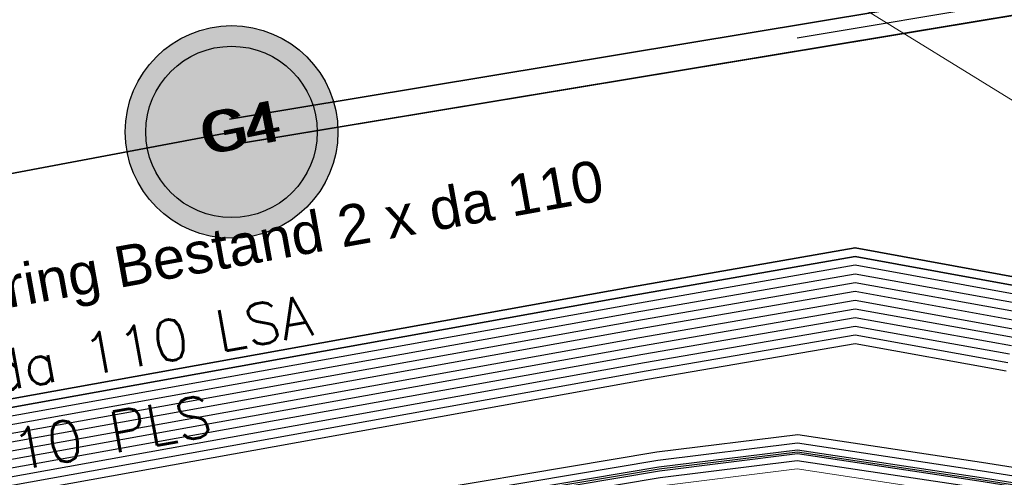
# Model space of a CAD drawing. Header units: metres. Extents: x -502 to 161, y -108 to 174.
# Tile 209 of 256: x -184.01 to -178.27, y -30.77 to -28.1. Entities that reach past the tile are written whole.
import ezdxf

# ---------------------------------------------------------------- set-up
doc = ezdxf.new("R2010")
doc.units = ezdxf.units.M
doc.header["$LTSCALE"] = 0.1
doc.linetypes.add('123', pattern=[25.001, 12.501, -12.5])
doc.linetypes.add('237', pattern=[93, 75, -18])
for name, color, linetype in [('BRI31-005.05-5p02-Koordinierung Lageplan 4. BA ZOB West 2022-06-15', 7, 'Continuous'), ('BRI31-005.06-5f07-Koordinierung Lageplan 4. BA ZOB Fernbusbahnh', 7, 'Continuous'), ('BRI31-005.07-5f08-Koordinierung Lageplan 4. BA Radstation - Seeterrasse 2023-05-31', 7, 'Continuous'), ('BRI32-005.02-5f05-Koordinierung Schemaplan 4 BA ZOB Teilbereich', 7, 'Continuous'), ('BRI32-005.03-5f06-Koordinierung Schemaplan 4 BA ZOB Teilbereich 2 Ost - Bahnhofsallee 2023-01-21', 7, 'Continuous')]:
    doc.layers.add(name, color=color, linetype=linetype)
doc.styles.add('Arial', font='arial.ttf')
doc.styles.add('Txt', font='txt_____.ttf')

msp = doc.modelspace()

# ---------------------------------------------------------------- hatches: boundary and pattern name
at = {"layer": 'BRI31-005.06-5f07-Koordinierung Lageplan 4. BA ZOB Fernbusbahnh', "linetype": 'Continuous', "lineweight": 0, "true_color": 0x0099cc, "transparency": 33554687}
h = msp.add_hatch(color=142, dxfattribs=at)
edge = h.paths.add_edge_path()
edge.add_arc((-182.7714, -28.7575), 0.62, 0, 90)
edge.add_arc((-182.7714, -28.7575), 0.62, 90, 180)
edge.add_arc((-182.7714, -28.7575), 0.62, 180, 270)
edge.add_arc((-182.7714, -28.7575), 0.62, 270, 360)

# ---------------------------------------------------------------- linework, layer by layer
at = {"layer": 'BRI31-005.05-5p02-Koordinierung Lageplan 4. BA ZOB West 2022-06-15', "color": 1, "linetype": '123', "lineweight": 25, "true_color": 0xff0000, "transparency": 33554687}
msp.add_line((-163.4422, -25.5483), (-179.509, -28.2159), dxfattribs=at)
at = {"layer": 'BRI31-005.05-5p02-Koordinierung Lageplan 4. BA ZOB West 2022-06-15', "color": 1, "linetype": 'Continuous', "lineweight": 18, "true_color": 0xff0000, "transparency": 33554687}
msp.add_line((-177.5227, -29.0044), (-180.6477, -27.0716), dxfattribs=at)
at = {"layer": 'BRI31-005.05-5p02-Koordinierung Lageplan 4. BA ZOB West 2022-06-15', "color": 1, "linetype": 'Continuous', "lineweight": 25, "true_color": 0xff0000, "transparency": 33554687, "flags": 128}
msp.add_lwpolyline([(-225.3387, -11.2374), (-229.5957, -18.1714), (-229.0257, -20.8074), (-227.7997, -27.4074), (-227.6647, -27.9944), (-227.4477, -30.3544), (-224.2937, -35.5024), (-224.0217, -35.9484), (-223.2007, -36.4664), (-222.9157, -36.6434), (-217.6127, -39.5814), (-217.2307, -39.7354), (-214.0777, -39.1054), (-207.9547, -37.3244), (-207.4387, -36.8834), (-205.7427, -35.6354), (-202.5457, -34.9364), (-199.0767, -34.0634), (-192.6107, -32.7734), (-185.6937, -31.6434), (-180.2767, -30.7334), (-179.4717, -30.6334), (-178.4147, -30.7934), (-174.3807, -31.4324)], dxfattribs=at)
at = {"layer": 'BRI31-005.05-5p02-Koordinierung Lageplan 4. BA ZOB West 2022-06-15', "color": 250, "linetype": 'Continuous', "lineweight": 25, "true_color": 0x333333, "transparency": 33554687, "flags": 128}
for points in [[(-225.3307, -11.2434), (-229.5857, -18.1734), (-229.0157, -20.8054), (-227.7897, -27.4054), (-227.6547, -27.9934), (-227.4387, -30.3514), (-224.2857, -35.4974), (-224.0137, -35.9414), (-223.1947, -36.4574), (-222.9107, -36.6354), (-217.6077, -39.5724), (-217.2297, -39.7244), (-214.0807, -39.0964), (-207.9597, -37.3154), (-207.4447, -36.8754), (-205.7467, -35.6254), (-202.5487, -34.9274), (-199.0787, -34.0534), (-192.6127, -32.7634), (-185.6947, -31.6334), (-180.2787, -30.7234), (-179.4717, -30.6234), (-178.4137, -30.7834), (-174.3787, -31.4224)], [(-225.2907, -11.2734), (-229.5327, -18.1824), (-228.9667, -20.7954), (-227.7407, -27.3964), (-227.6047, -27.9884), (-227.3897, -30.3354), (-224.2587, -35.4464), (-223.9867, -35.8994), (-223.1627, -36.4184), (-222.8857, -36.5924), (-217.5837, -39.5284), (-217.0567, -39.7414), (-214.0687, -39.1454), (-207.9377, -37.3614), (-207.4157, -36.9154), (-205.7257, -35.6724), (-202.5377, -34.9764), (-199.0687, -34.1024), (-192.6037, -32.8124), (-185.6867, -31.6824), (-180.2717, -30.7724), (-179.4727, -30.6734), (-178.4207, -30.8324), (-177.8307, -31.0624)], [(-174.3647, -31.3244), (-178.3997, -30.6854), (-179.4697, -30.5234), (-180.2927, -30.6254), (-185.7107, -31.5354), (-192.6307, -32.6654), (-199.0987, -33.9554), (-202.5707, -34.8294), (-205.7887, -35.5314), (-207.5047, -36.7934), (-208.0037, -37.2234), (-214.1047, -38.9984), (-217.2137, -39.6184), (-217.5597, -39.4844), (-222.8607, -36.5494), (-223.1417, -36.3724), (-223.9597, -35.8574), (-224.2067, -35.4344), (-227.3407, -30.3194), (-227.5547, -27.9834), (-227.6917, -27.3874), (-228.9177, -20.7854), (-229.4797, -18.1914), (-225.2507, -11.3034)], [(-174.3717, -31.3734), (-178.4067, -30.7344), (-179.4707, -30.5734), (-180.2857, -30.6744), (-185.7027, -31.5844), (-192.6217, -32.7144), (-199.0887, -34.0044), (-202.5597, -34.8784), (-205.7677, -35.5784), (-207.4747, -36.8344), (-207.9817, -37.2694), (-214.0927, -39.0474), (-217.0437, -39.6364), (-217.5357, -39.4404), (-222.8357, -36.5064), (-223.1087, -36.3344), (-223.9327, -35.8154), (-224.1667, -35.4034), (-227.2917, -30.3034), (-227.5047, -27.9804), (-227.6427, -27.3784), (-228.8687, -20.7754), (-229.4267, -18.2004), (-225.2107, -11.3334)], [(-178.2347, -30.0544), (-179.1357, -29.8924), (-180.3637, -30.1044), (-186.0237, -31.1244), (-193.0907, -32.3544), (-199.2367, -33.3944), (-200.6857, -33.7654), (-202.8467, -34.2434), (-206.2057, -35.0734), (-208.3897, -36.7434), (-214.3777, -38.5134), (-216.5857, -38.7694), (-217.3127, -38.8554), (-222.6167, -36.1834), (-223.7887, -35.3634), (-226.8857, -30.1354), (-227.0657, -27.9414), (-227.1787, -27.2534), (-228.4947, -20.5034), (-229.0277, -18.0634), (-224.7607, -11.6114)], [(-178.2447, -30.1034), (-179.1357, -29.9434), (-180.3547, -30.1534), (-186.0147, -31.1734), (-193.0827, -32.4034), (-199.2267, -33.4434), (-200.6627, -33.8124), (-202.8357, -34.2924), (-206.1837, -35.1194), (-208.3667, -36.7884), (-214.3677, -38.5624), (-216.5857, -38.8194), (-217.1447, -38.8844), (-222.5907, -36.1404), (-223.7507, -35.3284), (-226.8367, -30.1194), (-227.0157, -27.9374), (-227.1297, -27.2434), (-228.4457, -20.4934), (-228.9747, -18.0734), (-224.7217, -11.6424)], [(-178.2547, -30.1524), (-179.1357, -29.9944), (-180.3457, -30.2024), (-186.0057, -31.2224), (-193.0747, -32.4524), (-199.2167, -33.4924), (-200.6567, -33.8604), (-202.8157, -34.3414), (-206.1617, -35.1654), (-208.3437, -36.8334), (-214.3577, -38.6114), (-216.5757, -38.8684), (-216.9747, -38.9144), (-217.1357, -38.8334), (-222.5647, -36.0974), (-223.7127, -35.2934), (-226.7877, -30.1034), (-226.9657, -27.9334), (-227.0807, -27.2334), (-228.3967, -20.4834), (-228.9217, -18.0834), (-224.6827, -11.6734)], [(-224.6437, -11.7044), (-228.8687, -18.0934), (-228.3477, -20.4734), (-227.0317, -27.2234), (-226.9157, -27.9294), (-226.7387, -30.0874), (-223.6747, -35.2584), (-222.5387, -36.0544), (-217.2887, -38.7014), (-216.6117, -38.6224), (-214.4077, -38.3664), (-208.4587, -36.6084), (-206.2717, -34.9354), (-202.8797, -34.0964), (-200.7457, -33.6254), (-199.2667, -33.2474), (-193.1147, -32.2074), (-186.0507, -30.9774), (-180.3907, -29.9574), (-179.1357, -29.7394), (-178.2047, -29.9074)], [(-178.2147, -29.9564), (-179.1357, -29.7904), (-180.3817, -30.0064), (-186.0417, -31.0264), (-193.1067, -32.2564), (-199.2567, -33.2964), (-200.7597, -33.6794), (-202.8687, -34.1454), (-206.2497, -34.9814), (-208.4357, -36.6534), (-214.3977, -38.4154), (-217.1177, -38.7314), (-222.5257, -36.0034), (-223.6367, -35.2234), (-226.6897, -30.0714), (-226.8657, -27.9254), (-226.9827, -27.2134), (-228.2987, -20.4634), (-228.8157, -18.1034), (-224.6047, -11.7354)], [(-178.2247, -30.0054), (-179.1357, -29.8414), (-180.3727, -30.0554), (-186.0327, -31.0754), (-193.0987, -32.3054), (-199.2467, -33.3454), (-200.7697, -33.7334), (-202.8577, -34.1944), (-206.2277, -35.0274), (-208.4127, -36.6984), (-214.3877, -38.4644), (-216.6287, -38.7244), (-216.9477, -38.7614), (-217.1087, -38.6784), (-222.4867, -35.9684), (-223.5987, -35.1884), (-226.6407, -30.0554), (-226.8157, -27.9214), (-226.9337, -27.2034), (-228.2497, -20.4534), (-228.7627, -18.1134), (-224.5657, -11.7664)], [(-178.1847, -29.8094), (-179.1357, -29.6374), (-180.4087, -29.8594), (-186.0687, -30.8794), (-193.1307, -32.1094), (-199.2867, -33.1494), (-202.9127, -33.9494), (-206.3377, -34.7974), (-208.5277, -36.4734), (-214.4377, -38.2194), (-216.6027, -38.4714), (-217.2647, -38.5434), (-222.4607, -35.9254), (-223.5607, -35.1534), (-226.5917, -30.0394), (-226.7657, -27.9174), (-226.8847, -27.1934), (-228.2007, -20.4434), (-228.7097, -18.1234), (-224.5267, -11.7974)], [(-178.1947, -29.8584), (-179.1357, -29.6884), (-180.3997, -29.9084), (-186.0597, -30.9284), (-193.1227, -32.1584), (-199.2767, -33.1984), (-202.9017, -33.9984), (-206.3157, -34.8434), (-208.5047, -36.5184), (-214.4277, -38.2684), (-217.0907, -38.5784), (-222.4567, -35.8684), (-223.5227, -35.1184), (-226.5427, -30.0234), (-226.7157, -27.9134), (-226.8357, -27.1844), (-228.1517, -20.4334), (-228.6567, -18.1334), (-224.4877, -11.8284)], [(-178.1657, -29.7114), (-179.1357, -29.5354), (-180.4267, -29.7614), (-186.0867, -30.7814), (-193.1467, -32.0114), (-199.3047, -33.0514), (-202.9357, -33.8514), (-206.3817, -34.7054), (-208.5737, -36.3834), (-214.4577, -38.1214), (-216.9157, -38.4004), (-217.0637, -38.4194), (-217.1517, -38.4314), (-222.3827, -35.7964), (-223.4467, -35.0484), (-226.4447, -29.9914), (-226.6157, -27.9054), (-226.7377, -27.1634), (-228.0537, -20.4134), (-228.5507, -18.1534), (-224.4097, -11.8904)], [(-178.1747, -29.7604), (-179.1357, -29.5864), (-180.4177, -29.8104), (-186.0777, -30.8304), (-193.1387, -32.0604), (-199.2967, -33.1004), (-202.9237, -33.9004), (-206.3597, -34.7514), (-208.5507, -36.4284), (-214.4477, -38.1704), (-216.9837, -38.4594), (-217.1887, -38.3564), (-222.3567, -35.7534), (-223.4087, -35.0134), (-226.3957, -29.9754), (-226.5657, -27.9014), (-226.6887, -27.1534), (-228.0047, -20.4034), (-228.4977, -18.1634), (-224.3707, -11.9214)]]:
    msp.add_lwpolyline(points, dxfattribs=at)
at = {"layer": 'BRI31-005.05-5p02-Koordinierung Lageplan 4. BA ZOB West 2022-06-15', "color": 114, "linetype": 'Continuous', "lineweight": 25, "true_color": 0x00994c, "transparency": 33554687, "flags": 128}
msp.add_lwpolyline([(-174.3777, -31.4124), (-178.4117, -30.7734), (-179.4707, -30.6134), (-180.2797, -30.7134), (-185.6977, -31.6244), (-192.6137, -32.7544), (-199.0817, -34.0444), (-202.5497, -34.9164), (-205.7517, -35.6174), (-207.4517, -36.8684), (-207.9637, -37.3064), (-214.0827, -39.0854), (-217.2287, -39.7144), (-217.6047, -39.5634), (-222.9057, -36.6254), (-223.1907, -36.4494), (-224.0077, -35.9334), (-224.2767, -35.4914), (-227.4277, -30.3474), (-227.6447, -27.9914), (-227.7807, -27.4034), (-229.0067, -20.8034), (-229.5747, -18.1744), (-225.3227, -11.2494)], dxfattribs=at)
at = {"layer": 'BRI31-005.05-5p02-Koordinierung Lageplan 4. BA ZOB West 2022-06-15', "color": 190, "linetype": 'Continuous', "lineweight": 35, "true_color": 0x7f00ff, "transparency": 33554687, "flags": 128}
for points in [[(-178.1477, -29.6134), (-179.1357, -29.4334), (-180.4447, -29.6634), (-186.1047, -30.6834), (-193.1627, -31.9134), (-199.3207, -32.9534), (-202.9597, -33.7534), (-206.4257, -34.6134), (-208.6197, -36.2934), (-214.4777, -38.0234), (-217.0457, -38.3154), (-217.1367, -38.3264), (-222.3647, -35.6884), (-223.3707, -34.9784), (-226.3467, -29.9594), (-226.5157, -27.8974), (-226.6397, -27.1434), (-227.9557, -20.3934), (-228.4447, -18.1734), (-224.3317, -11.9524)], [(-178.1567, -29.6624), (-179.1357, -29.4844), (-180.4357, -29.7124), (-186.0957, -30.7324), (-193.1547, -31.9624), (-199.3127, -33.0024), (-202.9477, -33.8024), (-206.4037, -34.6594), (-208.5967, -36.3384), (-214.4677, -38.0724), (-216.9517, -38.3544), (-222.3047, -35.6674), (-223.3327, -34.9434), (-226.2977, -29.9434), (-226.4657, -27.8934), (-226.5907, -27.1334), (-227.9067, -20.3834), (-228.3917, -18.1834), (-224.2927, -11.9834)]]:
    msp.add_lwpolyline(points, dxfattribs=at)
at = {"layer": 'BRI31-005.05-5p02-Koordinierung Lageplan 4. BA ZOB West 2022-06-15', "color": 5, "linetype": 'Continuous', "lineweight": 35, "true_color": 0x0000ff, "transparency": 33554687, "flags": 128}
msp.add_lwpolyline([(-123.0363, -22.5649), (-134.1325, -24.6556, -0.230644), (-140.4136, -28.049), (-143.6839, -28.1864, -0.083182), (-145.5795, -27.9501), (-158.4086, -24.1219, 0.222584), (-161.0042, -24.509, -0.105774), (-163.4545, -25.4743), (-182.7837, -28.6835)], format="xyb", dxfattribs=at)
at = {"layer": 'BRI31-005.05-5p02-Koordinierung Lageplan 4. BA ZOB West 2022-06-15', "color": 35, "linetype": '237', "lineweight": 35, "true_color": 0x99724c, "transparency": 33554687, "flags": 128}
msp.add_lwpolyline([(-182.7592, -28.8315), (-163.4299, -25.6223, 0.105774), (-160.9213, -24.634, -0.222583), (-158.4515, -24.2656), (-147.0366, -27.6718), (-144.7487, -28.52), (-144.7487, -28.52, 0.135235), (-144.2194, -28.5657), (-144.2194, -28.5657)], format="xyb", dxfattribs=at)
at = {"layer": 'BRI31-005.05-5p02-Koordinierung Lageplan 4. BA ZOB West 2022-06-15', "color": 142, "linetype": 'Continuous', "lineweight": 35, "true_color": 0x0099cc, "transparency": 33554687, "flags": 128}
msp.add_lwpolyline([(-191.9868, -28.7137), (-191.4946, -29.6069), (-190.5833, -30.2293), (-182.7842, -28.7599)], dxfattribs=at)
at = {"layer": 'BRI31-005.05-5p02-Koordinierung Lageplan 4. BA ZOB West 2022-06-15', "color": 7, "linetype": 'Continuous', "lineweight": 13, "transparency": 33554687, "flags": 128}
msp.add_lwpolyline([(-174.4007, -31.5814), (-178.4277, -30.8814), (-179.4737, -30.7234), (-180.2647, -30.8214), (-185.6787, -31.7314), (-192.5947, -32.8614), (-199.0587, -34.1514), (-199.5577, -34.3674), (-199.9217, -34.8074), (-200.1587, -35.2294), (-200.7697, -36.3194)], dxfattribs=at)
at = {"layer": 'BRI31-005.05-5p02-Koordinierung Lageplan 4. BA ZOB West 2022-06-15', "color": 7, "linetype": 'Continuous', "lineweight": 25, "transparency": 33554687}
for radius in [0.62, 0.5]:
    msp.add_circle((-182.7714, -28.7575), radius, dxfattribs=at)
at = {"layer": 'BRI31-005.06-5f07-Koordinierung Lageplan 4. BA ZOB Fernbusbahnh', "color": 1, "linetype": 'Continuous', "lineweight": 20, "true_color": 0xff0000, "transparency": 33554687, "flags": 128}
msp.add_lwpolyline([(-225.3387, -11.2374), (-229.5957, -18.1714), (-229.0257, -20.8074), (-227.7997, -27.4074), (-227.6647, -27.9944), (-227.4477, -30.3544), (-224.2937, -35.5024), (-224.0217, -35.9484), (-223.2007, -36.4664), (-222.9157, -36.6434), (-217.6127, -39.5814), (-217.2307, -39.7354), (-214.0777, -39.1054), (-207.9547, -37.3244), (-207.4387, -36.8834), (-205.7427, -35.6354), (-202.5457, -34.9364), (-199.0767, -34.0634), (-192.6107, -32.7734), (-185.6937, -31.6434), (-180.2767, -30.7334), (-179.4717, -30.6334), (-178.4147, -30.7934), (-174.3807, -31.4324)], dxfattribs=at)
at = {"layer": 'BRI31-005.06-5f07-Koordinierung Lageplan 4. BA ZOB Fernbusbahnh', "color": 250, "linetype": 'Continuous', "lineweight": 20, "true_color": 0x333333, "transparency": 33554687, "flags": 128}
for points in [[(-225.3307, -11.2434), (-229.5857, -18.1734), (-229.0157, -20.8054), (-227.7897, -27.4054), (-227.6547, -27.9934), (-227.4387, -30.3514), (-224.2857, -35.4974), (-224.0137, -35.9414), (-223.1947, -36.4574), (-222.9107, -36.6354), (-217.6077, -39.5724), (-217.2297, -39.7244), (-214.0807, -39.0964), (-207.9597, -37.3154), (-207.4447, -36.8754), (-205.7467, -35.6254), (-202.5487, -34.9274), (-199.0787, -34.0534), (-192.6127, -32.7634), (-185.6947, -31.6334), (-180.2787, -30.7234), (-179.4717, -30.6234), (-178.4137, -30.7834), (-174.3787, -31.4224)], [(-225.2907, -11.2734), (-229.5327, -18.1824), (-228.9667, -20.7954), (-227.7407, -27.3964), (-227.6047, -27.9884), (-227.3897, -30.3354), (-224.2587, -35.4464), (-223.9867, -35.8994), (-223.1627, -36.4184), (-222.8857, -36.5924), (-217.5837, -39.5284), (-217.0567, -39.7414), (-214.0687, -39.1454), (-207.9377, -37.3614), (-207.4157, -36.9154), (-205.7257, -35.6724), (-202.5377, -34.9764), (-199.0687, -34.1024), (-192.6037, -32.8124), (-185.6867, -31.6824), (-180.2717, -30.7724), (-179.4727, -30.6734), (-178.4207, -30.8324), (-177.8307, -31.0624)], [(-174.3647, -31.3244), (-178.3997, -30.6854), (-179.4697, -30.5234), (-180.2927, -30.6254), (-185.7107, -31.5354), (-192.6307, -32.6654), (-199.0987, -33.9554), (-202.5707, -34.8294), (-205.7887, -35.5314), (-207.5047, -36.7934), (-208.0037, -37.2234), (-214.1047, -38.9984), (-217.2137, -39.6184), (-217.5597, -39.4844), (-222.8607, -36.5494), (-223.1417, -36.3724), (-223.9597, -35.8574), (-224.2067, -35.4344), (-227.3407, -30.3194), (-227.5547, -27.9834), (-227.6917, -27.3874), (-228.9177, -20.7854), (-229.4797, -18.1914), (-225.2507, -11.3034)], [(-174.3717, -31.3734), (-178.4067, -30.7344), (-179.4707, -30.5734), (-180.2857, -30.6744), (-185.7027, -31.5844), (-192.6217, -32.7144), (-199.0887, -34.0044), (-202.5597, -34.8784), (-205.7677, -35.5784), (-207.4747, -36.8344), (-207.9817, -37.2694), (-214.0927, -39.0474), (-217.0437, -39.6364), (-217.5357, -39.4404), (-222.8357, -36.5064), (-223.1087, -36.3344), (-223.9327, -35.8154), (-224.1667, -35.4034), (-227.2917, -30.3034), (-227.5047, -27.9804), (-227.6427, -27.3784), (-228.8687, -20.7754), (-229.4267, -18.2004), (-225.2107, -11.3334)], [(-178.2347, -30.0544), (-179.1357, -29.8924), (-180.3637, -30.1044), (-186.0237, -31.1244), (-193.0907, -32.3544), (-199.2367, -33.3944), (-200.6857, -33.7654), (-202.8467, -34.2434), (-206.2057, -35.0734), (-208.3897, -36.7434), (-214.3777, -38.5134), (-216.5857, -38.7694), (-217.3127, -38.8554), (-222.6167, -36.1834), (-223.7887, -35.3634), (-226.8857, -30.1354), (-227.0657, -27.9414), (-227.1787, -27.2534), (-228.4947, -20.5034), (-229.0277, -18.0634), (-224.7607, -11.6114)], [(-178.2447, -30.1034), (-179.1357, -29.9434), (-180.3547, -30.1534), (-186.0147, -31.1734), (-193.0827, -32.4034), (-199.2267, -33.4434), (-200.6627, -33.8124), (-202.8357, -34.2924), (-206.1837, -35.1194), (-208.3667, -36.7884), (-214.3677, -38.5624), (-216.5857, -38.8194), (-217.1447, -38.8844), (-222.5907, -36.1404), (-223.7507, -35.3284), (-226.8367, -30.1194), (-227.0157, -27.9374), (-227.1297, -27.2434), (-228.4457, -20.4934), (-228.9747, -18.0734), (-224.7217, -11.6424)], [(-178.2547, -30.1524), (-179.1357, -29.9944), (-180.3457, -30.2024), (-186.0057, -31.2224), (-193.0747, -32.4524), (-199.2167, -33.4924), (-200.6567, -33.8604), (-202.8157, -34.3414), (-206.1617, -35.1654), (-208.3437, -36.8334), (-214.3577, -38.6114), (-216.5757, -38.8684), (-216.9747, -38.9144), (-217.1357, -38.8334), (-222.5647, -36.0974), (-223.7127, -35.2934), (-226.7877, -30.1034), (-226.9657, -27.9334), (-227.0807, -27.2334), (-228.3967, -20.4834), (-228.9217, -18.0834), (-224.6827, -11.6734)], [(-224.6437, -11.7044), (-228.8687, -18.0934), (-228.3477, -20.4734), (-227.0317, -27.2234), (-226.9157, -27.9294), (-226.7387, -30.0874), (-223.6747, -35.2584), (-222.5387, -36.0544), (-217.2887, -38.7014), (-216.6117, -38.6224), (-214.4077, -38.3664), (-208.4587, -36.6084), (-206.2717, -34.9354), (-202.8797, -34.0964), (-200.7457, -33.6254), (-199.2667, -33.2474), (-193.1147, -32.2074), (-186.0507, -30.9774), (-180.3907, -29.9574), (-179.1357, -29.7394), (-178.2047, -29.9074)], [(-178.2147, -29.9564), (-179.1357, -29.7904), (-180.3817, -30.0064), (-186.0417, -31.0264), (-193.1067, -32.2564), (-199.2567, -33.2964), (-200.7597, -33.6794), (-202.8687, -34.1454), (-206.2497, -34.9814), (-208.4357, -36.6534), (-214.3977, -38.4154), (-217.1177, -38.7314), (-222.5257, -36.0034), (-223.6367, -35.2234), (-226.6897, -30.0714), (-226.8657, -27.9254), (-226.9827, -27.2134), (-228.2987, -20.4634), (-228.8157, -18.1034), (-224.6047, -11.7354)], [(-178.2247, -30.0054), (-179.1357, -29.8414), (-180.3727, -30.0554), (-186.0327, -31.0754), (-193.0987, -32.3054), (-199.2467, -33.3454), (-200.7697, -33.7334), (-202.8577, -34.1944), (-206.2277, -35.0274), (-208.4127, -36.6984), (-214.3877, -38.4644), (-216.6287, -38.7244), (-216.9477, -38.7614), (-217.1087, -38.6784), (-222.4867, -35.9684), (-223.5987, -35.1884), (-226.6407, -30.0554), (-226.8157, -27.9214), (-226.9337, -27.2034), (-228.2497, -20.4534), (-228.7627, -18.1134), (-224.5657, -11.7664)], [(-178.1847, -29.8094), (-179.1357, -29.6374), (-180.4087, -29.8594), (-186.0687, -30.8794), (-193.1307, -32.1094), (-199.2867, -33.1494), (-202.9127, -33.9494), (-206.3377, -34.7974), (-208.5277, -36.4734), (-214.4377, -38.2194), (-216.6027, -38.4714), (-217.2647, -38.5434), (-222.4607, -35.9254), (-223.5607, -35.1534), (-226.5917, -30.0394), (-226.7657, -27.9174), (-226.8847, -27.1934), (-228.2007, -20.4434), (-228.7097, -18.1234), (-224.5267, -11.7974)], [(-178.1947, -29.8584), (-179.1357, -29.6884), (-180.3997, -29.9084), (-186.0597, -30.9284), (-193.1227, -32.1584), (-199.2767, -33.1984), (-202.9017, -33.9984), (-206.3157, -34.8434), (-208.5047, -36.5184), (-214.4277, -38.2684), (-217.0907, -38.5784), (-222.4567, -35.8684), (-223.5227, -35.1184), (-226.5427, -30.0234), (-226.7157, -27.9134), (-226.8357, -27.1844), (-228.1517, -20.4334), (-228.6567, -18.1334), (-224.4877, -11.8284)], [(-178.1657, -29.7114), (-179.1357, -29.5354), (-180.4267, -29.7614), (-186.0867, -30.7814), (-193.1467, -32.0114), (-199.3047, -33.0514), (-202.9357, -33.8514), (-206.3817, -34.7054), (-208.5737, -36.3834), (-214.4577, -38.1214), (-216.9157, -38.4004), (-217.0637, -38.4194), (-217.1517, -38.4314), (-222.3827, -35.7964), (-223.4467, -35.0484), (-226.4447, -29.9914), (-226.6157, -27.9054), (-226.7377, -27.1634), (-228.0537, -20.4134), (-228.5507, -18.1534), (-224.4097, -11.8904)], [(-178.1747, -29.7604), (-179.1357, -29.5864), (-180.4177, -29.8104), (-186.0777, -30.8304), (-193.1387, -32.0604), (-199.2967, -33.1004), (-202.9237, -33.9004), (-206.3597, -34.7514), (-208.5507, -36.4284), (-214.4477, -38.1704), (-216.9837, -38.4594), (-217.1887, -38.3564), (-222.3567, -35.7534), (-223.4087, -35.0134), (-226.3957, -29.9754), (-226.5657, -27.9014), (-226.6887, -27.1534), (-228.0047, -20.4034), (-228.4977, -18.1634), (-224.3707, -11.9214)]]:
    msp.add_lwpolyline(points, dxfattribs=at)
at = {"layer": 'BRI31-005.06-5f07-Koordinierung Lageplan 4. BA ZOB Fernbusbahnh', "color": 114, "linetype": 'Continuous', "lineweight": 20, "true_color": 0x00994c, "transparency": 33554687, "flags": 128}
msp.add_lwpolyline([(-174.3777, -31.4124), (-178.4117, -30.7734), (-179.4707, -30.6134), (-180.2797, -30.7134), (-185.6977, -31.6244), (-192.6137, -32.7544), (-199.0817, -34.0444), (-202.5497, -34.9164), (-205.7517, -35.6174), (-207.4517, -36.8684), (-207.9637, -37.3064), (-214.0827, -39.0854), (-217.2287, -39.7144), (-217.6047, -39.5634), (-222.9057, -36.6254), (-223.1907, -36.4494), (-224.0077, -35.9334), (-224.2767, -35.4914), (-227.4277, -30.3474), (-227.6447, -27.9914), (-227.7807, -27.4034), (-229.0067, -20.8034), (-229.5747, -18.1744), (-225.3227, -11.2494)], dxfattribs=at)
at = {"layer": 'BRI31-005.06-5f07-Koordinierung Lageplan 4. BA ZOB Fernbusbahnh', "color": 190, "linetype": 'Continuous', "lineweight": 30, "true_color": 0x7f00ff, "transparency": 33554687, "flags": 128}
for points in [[(-178.1477, -29.6134), (-179.1357, -29.4334), (-180.4447, -29.6634), (-186.1047, -30.6834), (-193.1627, -31.9134), (-199.3207, -32.9534), (-202.9597, -33.7534), (-206.4257, -34.6134), (-208.6197, -36.2934), (-214.4777, -38.0234), (-217.0457, -38.3154), (-217.1367, -38.3264), (-222.3647, -35.6884), (-223.3707, -34.9784), (-226.3467, -29.9594), (-226.5157, -27.8974), (-226.6397, -27.1434), (-227.9557, -20.3934), (-228.4447, -18.1734), (-224.3317, -11.9524)], [(-178.1567, -29.6624), (-179.1357, -29.4844), (-180.4357, -29.7124), (-186.0957, -30.7324), (-193.1547, -31.9624), (-199.3127, -33.0024), (-202.9477, -33.8024), (-206.4037, -34.6594), (-208.5967, -36.3384), (-214.4677, -38.0724), (-216.9517, -38.3544), (-222.3047, -35.6674), (-223.3327, -34.9434), (-226.2977, -29.9434), (-226.4657, -27.8934), (-226.5907, -27.1334), (-227.9067, -20.3834), (-228.3917, -18.1834), (-224.2927, -11.9834)]]:
    msp.add_lwpolyline(points, dxfattribs=at)
at = {"layer": 'BRI31-005.06-5f07-Koordinierung Lageplan 4. BA ZOB Fernbusbahnh', "color": 35, "linetype": '237', "lineweight": 30, "true_color": 0x99724c, "transparency": 33554687, "flags": 128}
msp.add_lwpolyline([(-182.7592, -28.8315), (-163.4299, -25.6223, 0.105774), (-160.9213, -24.634, -0.222583), (-158.4515, -24.2656), (-147.0366, -27.6718), (-144.7487, -28.52), (-144.7487, -28.52, 0.135235), (-144.2194, -28.5657), (-144.2194, -28.5657)], format="xyb", dxfattribs=at)
at = {"layer": 'BRI31-005.06-5f07-Koordinierung Lageplan 4. BA ZOB Fernbusbahnh', "color": 5, "linetype": 'Continuous', "lineweight": 30, "true_color": 0x0000ff, "transparency": 33554687, "flags": 128}
msp.add_lwpolyline([(-163.4545, -25.4743), (-182.7837, -28.6835)], dxfattribs=at)
at = {"layer": 'BRI31-005.06-5f07-Koordinierung Lageplan 4. BA ZOB Fernbusbahnh', "color": 142, "linetype": 'Continuous', "lineweight": 30, "true_color": 0x0099cc, "transparency": 33554687, "flags": 128}
msp.add_lwpolyline([(-191.9868, -28.7137), (-191.4946, -29.6069), (-190.5833, -30.2293), (-182.7842, -28.7599)], dxfattribs=at)
at = {"layer": 'BRI31-005.06-5f07-Koordinierung Lageplan 4. BA ZOB Fernbusbahnh', "color": 7, "linetype": 'Continuous', "lineweight": 9, "transparency": 33554687, "flags": 128}
msp.add_lwpolyline([(-174.4007, -31.5814), (-178.4277, -30.8814), (-179.4737, -30.7234), (-180.2647, -30.8214), (-185.6787, -31.7314), (-192.5947, -32.8614), (-199.0587, -34.1514), (-199.5577, -34.3674), (-199.9217, -34.8074), (-200.1587, -35.2294), (-200.7697, -36.3194)], dxfattribs=at)
at = {"layer": 'BRI31-005.06-5f07-Koordinierung Lageplan 4. BA ZOB Fernbusbahnh', "color": 7, "linetype": 'Continuous', "lineweight": 20, "transparency": 33554687}
for radius in [0.62, 0.5]:
    msp.add_circle((-182.7714, -28.7575), radius, dxfattribs=at)
at = {"layer": 'BRI31-005.06-5f07-Koordinierung Lageplan 4. BA ZOB Fernbusbahnh', "color": 251, "linetype": 'Continuous', "true_color": 0x5b5b5b, "transparency": 33554687}
msp.add_solid([(-180.693, -24.3814), (-180.8335, -23.798), (-207.2167, -30.771), (-207.3572, -30.1876)], dxfattribs=at)
at = {"layer": 'BRI31-005.07-5f08-Koordinierung Lageplan 4. BA Radstation - Seeterrasse 2023-05-31', "color": 5, "linetype": 'Continuous', "lineweight": 30, "true_color": 0x0000ff, "transparency": 33554687, "flags": 128}
msp.add_lwpolyline([(-163.4545, -25.4743), (-182.7837, -28.6835)], dxfattribs=at)
msp.add_lwpolyline([(-163.4545, -25.4743), (-182.7837, -28.6835)], dxfattribs=at)
at = {"layer": 'BRI32-005.02-5f05-Koordinierung Schemaplan 4 BA ZOB Teilbereich', "color": 250, "linetype": 'Continuous', "lineweight": 25, "true_color": 0x333333, "transparency": 33554687, "flags": 128}
for points in [[(-174.3647, -31.3244), (-178.3997, -30.6854), (-179.4697, -30.5234), (-180.2927, -30.6254), (-185.7107, -31.5354), (-192.6307, -32.6654), (-199.0987, -33.9554), (-202.5707, -34.8294), (-205.7887, -35.5314), (-207.5047, -36.7934), (-208.0037, -37.2234), (-214.1047, -38.9984), (-217.2137, -39.6184), (-217.5597, -39.4844), (-222.8607, -36.5494), (-223.1417, -36.3724), (-223.9597, -35.8574), (-224.2067, -35.4344), (-227.3407, -30.3194), (-227.5547, -27.9834), (-227.6917, -27.3874), (-228.9177, -20.7854), (-229.4797, -18.1914), (-225.2507, -11.3034)], [(-174.3717, -31.3734), (-178.4067, -30.7344), (-179.4707, -30.5734), (-180.2857, -30.6744), (-185.7027, -31.5844), (-192.6217, -32.7144), (-199.0887, -34.0044), (-202.5597, -34.8784), (-205.7677, -35.5784), (-207.4747, -36.8344), (-207.9817, -37.2694), (-214.0927, -39.0474), (-217.0437, -39.6364), (-217.5357, -39.4404), (-222.8357, -36.5064), (-223.1087, -36.3344), (-223.9327, -35.8154), (-224.1667, -35.4034), (-227.2917, -30.3034), (-227.5047, -27.9804), (-227.6427, -27.3784), (-228.8687, -20.7754), (-229.4267, -18.2004), (-225.2107, -11.3334)], [(-178.2347, -30.0544), (-179.1357, -29.8924), (-180.3637, -30.1044), (-186.0237, -31.1244), (-193.0907, -32.3544), (-199.2367, -33.3944), (-200.6857, -33.7654), (-202.8467, -34.2434), (-206.2057, -35.0734), (-208.3897, -36.7434), (-214.3777, -38.5134), (-216.5857, -38.7694), (-217.3127, -38.8554), (-222.6167, -36.1834), (-223.7887, -35.3634), (-226.8857, -30.1354), (-227.0657, -27.9414), (-227.1787, -27.2534), (-228.4947, -20.5034), (-229.0277, -18.0634), (-224.7607, -11.6114)], [(-178.2447, -30.1034), (-179.1357, -29.9434), (-180.3547, -30.1534), (-186.0147, -31.1734), (-193.0827, -32.4034), (-199.2267, -33.4434), (-200.6627, -33.8124), (-202.8357, -34.2924), (-206.1837, -35.1194), (-208.3667, -36.7884), (-214.3677, -38.5624), (-216.5857, -38.8194), (-217.1447, -38.8844), (-222.5907, -36.1404), (-223.7507, -35.3284), (-226.8367, -30.1194), (-227.0157, -27.9374), (-227.1297, -27.2434), (-228.4457, -20.4934), (-228.9747, -18.0734), (-224.7217, -11.6424)], [(-178.2547, -30.1524), (-179.1357, -29.9944), (-180.3457, -30.2024), (-186.0057, -31.2224), (-193.0747, -32.4524), (-199.2167, -33.4924), (-200.6567, -33.8604), (-202.8157, -34.3414), (-206.1617, -35.1654), (-208.3437, -36.8334), (-214.3577, -38.6114), (-216.5757, -38.8684), (-216.9747, -38.9144), (-217.1357, -38.8334), (-222.5647, -36.0974), (-223.7127, -35.2934), (-226.7877, -30.1034), (-226.9657, -27.9334), (-227.0807, -27.2334), (-228.3967, -20.4834), (-228.9217, -18.0834), (-224.6827, -11.6734)], [(-224.6437, -11.7044), (-228.8687, -18.0934), (-228.3477, -20.4734), (-227.0317, -27.2234), (-226.9157, -27.9294), (-226.7387, -30.0874), (-223.6747, -35.2584), (-222.5387, -36.0544), (-217.2887, -38.7014), (-216.6117, -38.6224), (-214.4077, -38.3664), (-208.4587, -36.6084), (-206.2717, -34.9354), (-202.8797, -34.0964), (-200.7457, -33.6254), (-199.2667, -33.2474), (-193.1147, -32.2074), (-186.0507, -30.9774), (-180.3907, -29.9574), (-179.1357, -29.7394), (-178.2047, -29.9074)], [(-178.2147, -29.9564), (-179.1357, -29.7904), (-180.3817, -30.0064), (-186.0417, -31.0264), (-193.1067, -32.2564), (-199.2567, -33.2964), (-200.7597, -33.6794), (-202.8687, -34.1454), (-206.2497, -34.9814), (-208.4357, -36.6534), (-214.3977, -38.4154), (-217.1177, -38.7314), (-222.5257, -36.0034), (-223.6367, -35.2234), (-226.6897, -30.0714), (-226.8657, -27.9254), (-226.9827, -27.2134), (-228.2987, -20.4634), (-228.8157, -18.1034), (-224.6047, -11.7354)], [(-178.2247, -30.0054), (-179.1357, -29.8414), (-180.3727, -30.0554), (-186.0327, -31.0754), (-193.0987, -32.3054), (-199.2467, -33.3454), (-200.7697, -33.7334), (-202.8577, -34.1944), (-206.2277, -35.0274), (-208.4127, -36.6984), (-214.3877, -38.4644), (-216.6287, -38.7244), (-216.9477, -38.7614), (-217.1087, -38.6784), (-222.4867, -35.9684), (-223.5987, -35.1884), (-226.6407, -30.0554), (-226.8157, -27.9214), (-226.9337, -27.2034), (-228.2497, -20.4534), (-228.7627, -18.1134), (-224.5657, -11.7664)], [(-178.1657, -29.7114), (-179.1357, -29.5354), (-180.4267, -29.7614), (-186.0867, -30.7814), (-193.1467, -32.0114), (-199.3047, -33.0514), (-202.9357, -33.8514), (-206.3817, -34.7054), (-208.5737, -36.3834), (-214.4577, -38.1214), (-216.9157, -38.4004), (-217.0637, -38.4194), (-217.1517, -38.4314), (-222.3827, -35.7964), (-223.4467, -35.0484), (-226.4447, -29.9914), (-226.6157, -27.9054), (-226.7377, -27.1634), (-228.0537, -20.4134), (-228.5507, -18.1534), (-224.4097, -11.8904)], [(-178.1747, -29.7604), (-179.1357, -29.5864), (-180.4177, -29.8104), (-186.0777, -30.8304), (-193.1387, -32.0604), (-199.2967, -33.1004), (-202.9237, -33.9004), (-206.3597, -34.7514), (-208.5507, -36.4284), (-214.4477, -38.1704), (-216.9837, -38.4594), (-217.1887, -38.3564), (-222.3567, -35.7534), (-223.4087, -35.0134), (-226.3957, -29.9754), (-226.5657, -27.9014), (-226.6887, -27.1534), (-228.0047, -20.4034), (-228.4977, -18.1634), (-224.3707, -11.9214)]]:
    msp.add_lwpolyline(points, dxfattribs=at)
at = {"layer": 'BRI32-005.02-5f05-Koordinierung Schemaplan 4 BA ZOB Teilbereich', "color": 190, "linetype": 'Continuous', "lineweight": 35, "true_color": 0x7f00ff, "transparency": 33554687, "flags": 128}
for points in [[(-178.1477, -29.6134), (-179.1357, -29.4334), (-180.4447, -29.6634), (-186.1047, -30.6834), (-193.1627, -31.9134), (-199.3207, -32.9534), (-202.9597, -33.7534), (-206.4257, -34.6134), (-208.6197, -36.2934), (-214.4777, -38.0234), (-217.0457, -38.3154), (-217.1367, -38.3264), (-222.3647, -35.6884), (-223.3707, -34.9784), (-226.3467, -29.9594), (-226.5157, -27.8974), (-226.6397, -27.1434), (-227.9557, -20.3934), (-228.4447, -18.1734), (-224.3317, -11.9524)], [(-178.1567, -29.6624), (-179.1357, -29.4844), (-180.4357, -29.7124), (-186.0957, -30.7324), (-193.1547, -31.9624), (-199.3127, -33.0024), (-202.9477, -33.8024), (-206.4037, -34.6594), (-208.5967, -36.3384), (-214.4677, -38.0724), (-216.9517, -38.3544), (-222.3047, -35.6674), (-223.3327, -34.9434), (-226.2977, -29.9434), (-226.4657, -27.8934), (-226.5907, -27.1334), (-227.9067, -20.3834), (-228.3917, -18.1834), (-224.2927, -11.9834)]]:
    msp.add_lwpolyline(points, dxfattribs=at)
at = {"layer": 'BRI32-005.03-5f06-Koordinierung Schemaplan 4 BA ZOB Teilbereich 2 Ost - Bahnhofsallee 2023-01-21', "color": 250, "linetype": 'Continuous', "lineweight": 20, "true_color": 0x333333, "transparency": 33554687, "flags": 128}
for points in [[(-174.3647, -31.3244), (-178.3997, -30.6854), (-179.4697, -30.5234), (-180.2927, -30.6254), (-185.7107, -31.5354), (-192.6307, -32.6654), (-199.0987, -33.9554), (-202.5707, -34.8294), (-205.7887, -35.5314), (-207.5047, -36.7934), (-208.0037, -37.2234), (-214.1047, -38.9984), (-217.2137, -39.6184), (-217.5597, -39.4844), (-222.8607, -36.5494), (-223.1417, -36.3724), (-223.9597, -35.8574), (-224.2067, -35.4344), (-227.3407, -30.3194), (-227.5547, -27.9834), (-227.6917, -27.3874), (-228.9177, -20.7854), (-229.4797, -18.1914), (-225.2507, -11.3034)], [(-174.3717, -31.3734), (-178.4067, -30.7344), (-179.4707, -30.5734), (-180.2857, -30.6744), (-185.7027, -31.5844), (-192.6217, -32.7144), (-199.0887, -34.0044), (-202.5597, -34.8784), (-205.7677, -35.5784), (-207.4747, -36.8344), (-207.9817, -37.2694), (-214.0927, -39.0474), (-217.0437, -39.6364), (-217.5357, -39.4404), (-222.8357, -36.5064), (-223.1087, -36.3344), (-223.9327, -35.8154), (-224.1667, -35.4034), (-227.2917, -30.3034), (-227.5047, -27.9804), (-227.6427, -27.3784), (-228.8687, -20.7754), (-229.4267, -18.2004), (-225.2107, -11.3334)], [(-178.2347, -30.0544), (-179.1357, -29.8924), (-180.3637, -30.1044), (-186.0237, -31.1244), (-193.0907, -32.3544), (-199.2367, -33.3944), (-200.6857, -33.7654), (-202.8467, -34.2434), (-206.2057, -35.0734), (-208.3897, -36.7434), (-214.3777, -38.5134), (-216.5857, -38.7694), (-217.3127, -38.8554), (-222.6167, -36.1834), (-223.7887, -35.3634), (-226.8857, -30.1354), (-227.0657, -27.9414), (-227.1787, -27.2534), (-228.4947, -20.5034), (-229.0277, -18.0634), (-224.7607, -11.6114)], [(-178.2447, -30.1034), (-179.1357, -29.9434), (-180.3547, -30.1534), (-186.0147, -31.1734), (-193.0827, -32.4034), (-199.2267, -33.4434), (-200.6627, -33.8124), (-202.8357, -34.2924), (-206.1837, -35.1194), (-208.3667, -36.7884), (-214.3677, -38.5624), (-216.5857, -38.8194), (-217.1447, -38.8844), (-222.5907, -36.1404), (-223.7507, -35.3284), (-226.8367, -30.1194), (-227.0157, -27.9374), (-227.1297, -27.2434), (-228.4457, -20.4934), (-228.9747, -18.0734), (-224.7217, -11.6424)], [(-178.2547, -30.1524), (-179.1357, -29.9944), (-180.3457, -30.2024), (-186.0057, -31.2224), (-193.0747, -32.4524), (-199.2167, -33.4924), (-200.6567, -33.8604), (-202.8157, -34.3414), (-206.1617, -35.1654), (-208.3437, -36.8334), (-214.3577, -38.6114), (-216.5757, -38.8684), (-216.9747, -38.9144), (-217.1357, -38.8334), (-222.5647, -36.0974), (-223.7127, -35.2934), (-226.7877, -30.1034), (-226.9657, -27.9334), (-227.0807, -27.2334), (-228.3967, -20.4834), (-228.9217, -18.0834), (-224.6827, -11.6734)], [(-224.6437, -11.7044), (-228.8687, -18.0934), (-228.3477, -20.4734), (-227.0317, -27.2234), (-226.9157, -27.9294), (-226.7387, -30.0874), (-223.6747, -35.2584), (-222.5387, -36.0544), (-217.2887, -38.7014), (-216.6117, -38.6224), (-214.4077, -38.3664), (-208.4587, -36.6084), (-206.2717, -34.9354), (-202.8797, -34.0964), (-200.7457, -33.6254), (-199.2667, -33.2474), (-193.1147, -32.2074), (-186.0507, -30.9774), (-180.3907, -29.9574), (-179.1357, -29.7394), (-178.2047, -29.9074)], [(-178.2147, -29.9564), (-179.1357, -29.7904), (-180.3817, -30.0064), (-186.0417, -31.0264), (-193.1067, -32.2564), (-199.2567, -33.2964), (-200.7597, -33.6794), (-202.8687, -34.1454), (-206.2497, -34.9814), (-208.4357, -36.6534), (-214.3977, -38.4154), (-217.1177, -38.7314), (-222.5257, -36.0034), (-223.6367, -35.2234), (-226.6897, -30.0714), (-226.8657, -27.9254), (-226.9827, -27.2134), (-228.2987, -20.4634), (-228.8157, -18.1034), (-224.6047, -11.7354)], [(-178.2247, -30.0054), (-179.1357, -29.8414), (-180.3727, -30.0554), (-186.0327, -31.0754), (-193.0987, -32.3054), (-199.2467, -33.3454), (-200.7697, -33.7334), (-202.8577, -34.1944), (-206.2277, -35.0274), (-208.4127, -36.6984), (-214.3877, -38.4644), (-216.6287, -38.7244), (-216.9477, -38.7614), (-217.1087, -38.6784), (-222.4867, -35.9684), (-223.5987, -35.1884), (-226.6407, -30.0554), (-226.8157, -27.9214), (-226.9337, -27.2034), (-228.2497, -20.4534), (-228.7627, -18.1134), (-224.5657, -11.7664)], [(-178.1847, -29.8094), (-179.1357, -29.6374), (-180.4087, -29.8594), (-186.0687, -30.8794), (-193.1307, -32.1094), (-199.2867, -33.1494), (-202.9127, -33.9494), (-206.3377, -34.7974), (-208.5277, -36.4734), (-214.4377, -38.2194), (-216.6027, -38.4714), (-217.2647, -38.5434), (-222.4607, -35.9254), (-223.5607, -35.1534), (-226.5917, -30.0394), (-226.7657, -27.9174), (-226.8847, -27.1934), (-228.2007, -20.4434), (-228.7097, -18.1234), (-224.5267, -11.7974)], [(-178.1947, -29.8584), (-179.1357, -29.6884), (-180.3997, -29.9084), (-186.0597, -30.9284), (-193.1227, -32.1584), (-199.2767, -33.1984), (-202.9017, -33.9984), (-206.3157, -34.8434), (-208.5047, -36.5184), (-214.4277, -38.2684), (-217.0907, -38.5784), (-222.4567, -35.8684), (-223.5227, -35.1184), (-226.5427, -30.0234), (-226.7157, -27.9134), (-226.8357, -27.1844), (-228.1517, -20.4334), (-228.6567, -18.1334), (-224.4877, -11.8284)], [(-178.1657, -29.7114), (-179.1357, -29.5354), (-180.4267, -29.7614), (-186.0867, -30.7814), (-193.1467, -32.0114), (-199.3047, -33.0514), (-202.9357, -33.8514), (-206.3817, -34.7054), (-208.5737, -36.3834), (-214.4577, -38.1214), (-216.9157, -38.4004), (-217.0637, -38.4194), (-217.1517, -38.4314), (-222.3827, -35.7964), (-223.4467, -35.0484), (-226.4447, -29.9914), (-226.6157, -27.9054), (-226.7377, -27.1634), (-228.0537, -20.4134), (-228.5507, -18.1534), (-224.4097, -11.8904)], [(-178.1747, -29.7604), (-179.1357, -29.5864), (-180.4177, -29.8104), (-186.0777, -30.8304), (-193.1387, -32.0604), (-199.2967, -33.1004), (-202.9237, -33.9004), (-206.3597, -34.7514), (-208.5507, -36.4284), (-214.4477, -38.1704), (-216.9837, -38.4594), (-217.1887, -38.3564), (-222.3567, -35.7534), (-223.4087, -35.0134), (-226.3957, -29.9754), (-226.5657, -27.9014), (-226.6887, -27.1534), (-228.0047, -20.4034), (-228.4977, -18.1634), (-224.3707, -11.9214)]]:
    msp.add_lwpolyline(points, dxfattribs=at)
at = {"layer": 'BRI32-005.03-5f06-Koordinierung Schemaplan 4 BA ZOB Teilbereich 2 Ost - Bahnhofsallee 2023-01-21', "color": 190, "linetype": 'Continuous', "lineweight": 30, "true_color": 0x7f00ff, "transparency": 33554687, "flags": 128}
for points in [[(-178.1477, -29.6134), (-179.1357, -29.4334), (-180.4447, -29.6634), (-186.1047, -30.6834), (-193.1627, -31.9134), (-199.3207, -32.9534), (-202.9597, -33.7534), (-206.4257, -34.6134), (-208.6197, -36.2934), (-214.4777, -38.0234), (-217.0457, -38.3154), (-217.1367, -38.3264), (-222.3647, -35.6884), (-223.3707, -34.9784), (-226.3467, -29.9594), (-226.5157, -27.8974), (-226.6397, -27.1434), (-227.9557, -20.3934), (-228.4447, -18.1734), (-224.3317, -11.9524)], [(-178.1567, -29.6624), (-179.1357, -29.4844), (-180.4357, -29.7124), (-186.0957, -30.7324), (-193.1547, -31.9624), (-199.3127, -33.0024), (-202.9477, -33.8024), (-206.4037, -34.6594), (-208.5967, -36.3384), (-214.4677, -38.0724), (-216.9517, -38.3544), (-222.3047, -35.6674), (-223.3327, -34.9434), (-226.2977, -29.9434), (-226.4657, -27.8934), (-226.5907, -27.1334), (-227.9067, -20.3834), (-228.3917, -18.1834), (-224.2927, -11.9834)]]:
    msp.add_lwpolyline(points, dxfattribs=at)
at = {"layer": 'BRI32-005.03-5f06-Koordinierung Schemaplan 4 BA ZOB Teilbereich 2 Ost - Bahnhofsallee 2023-01-21', "color": 5, "linetype": 'Continuous', "lineweight": 30, "true_color": 0x0000ff, "transparency": 33554687, "flags": 128}
msp.add_lwpolyline([(-163.4545, -25.4743), (-182.7837, -28.6835)], dxfattribs=at)
at = {"layer": 'BRI32-005.03-5f06-Koordinierung Schemaplan 4 BA ZOB Teilbereich 2 Ost - Bahnhofsallee 2023-01-21', "color": 7, "linetype": 'Continuous', "lineweight": 9, "transparency": 33554687, "flags": 128}
msp.add_lwpolyline([(-174.4007, -31.5814), (-178.4277, -30.8814), (-179.4737, -30.7234), (-180.2647, -30.8214), (-185.6787, -31.7314), (-192.5947, -32.8614), (-199.0587, -34.1514), (-199.5577, -34.3674), (-199.9217, -34.8074), (-200.1587, -35.2294), (-200.7697, -36.3194)], dxfattribs=at)

# ---------------------------------------------------------------- texts
at = {"layer": 'BRI31-005.05-5p02-Koordinierung Lageplan 4. BA ZOB West 2022-06-15', "color": 5, "true_color": 0x0000ff, "transparency": 33554687, "insert": (-182.9765, -28.6582), "char_height": 0.24, "attachment_point": 1, "rotation": 11.06298, "line_spacing_factor": 0.25, "style": 'Arial'}
msp.add_mtext('G4', dxfattribs=at)
at = {"layer": 'BRI31-005.05-5p02-Koordinierung Lageplan 4. BA ZOB West 2022-06-15', "color": 7, "transparency": 33554687, "char_height": 0.24, "attachment_point": 1, "line_spacing_factor": 0.25}
for s, insert, rotation, style in [('Hauptring Bestand 2 x da 110', (-184.9946, -29.7082), 10.278, 'Arial'), ('2 x da 110 LSA', (-184.899, -30.1709), 10.28772, 'Txt'), ('da 110 PLS', (-184.8175, -30.6349), 10.28772, 'Txt')]:
    msp.add_mtext(s, dxfattribs=dict(at, insert=insert, rotation=rotation, style=style))
at = {"layer": 'BRI31-005.06-5f07-Koordinierung Lageplan 4. BA ZOB Fernbusbahnh', "color": 5, "true_color": 0x0000ff, "transparency": 33554687, "insert": (-182.9553, -28.654), "char_height": 0.24, "attachment_point": 1, "rotation": 11.06298, "line_spacing_factor": 0.25, "style": 'Arial'}
msp.add_mtext('G4', dxfattribs=at)
at = {"layer": 'BRI31-005.06-5f07-Koordinierung Lageplan 4. BA ZOB Fernbusbahnh', "color": 7, "transparency": 33554687, "char_height": 0.24, "attachment_point": 1, "line_spacing_factor": 0.25}
for s, insert, rotation, style in [('Hauptring Bestand 2 x da 110', (-184.9946, -29.7082), 10.278, 'Arial'), ('2 x da 110 LSA', (-184.899, -30.1709), 10.28772, 'Txt'), ('da 110 PLS', (-184.8175, -30.6349), 10.28772, 'Txt')]:
    msp.add_mtext(s, dxfattribs=dict(at, insert=insert, rotation=rotation, style=style))

doc.saveas('drawing.dxf')
